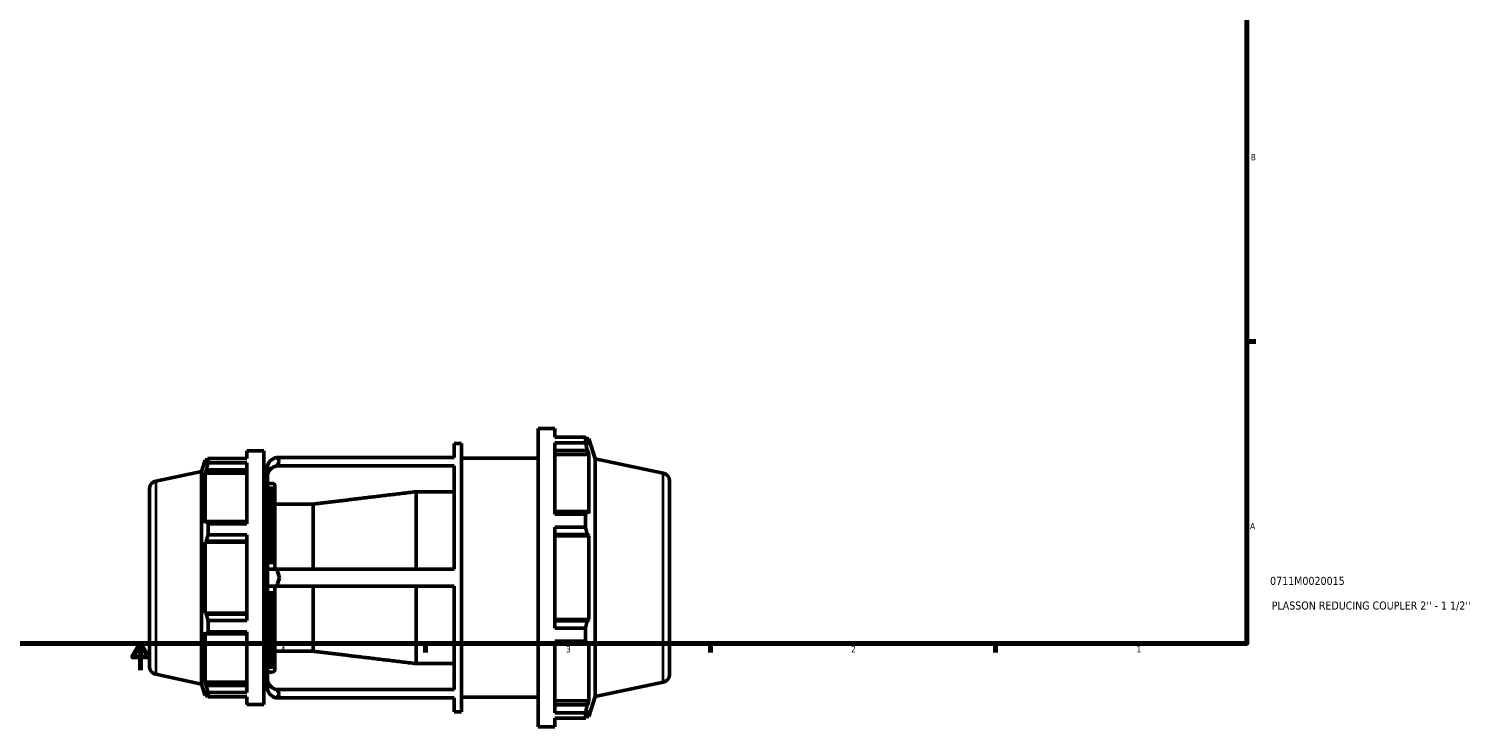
# Model space of a CAD drawing. Header units: inches. Extents: x -3.9 to 53.2, y -14.1 to 34.4.
# Tile 4 of 8: x 15.3 to 37, y -0.2 to 10.2. Entities that reach past the tile are written whole.
import ezdxf

# ---------------------------------------------------------------- set-up
doc = ezdxf.new("R2010")
doc.units = ezdxf.units.IN
doc.header["$MEASUREMENT"] = 0
for name, color, linetype, lineweight in [('Border (ANSI)', 7, 'Continuous', 70), ('Title (ANSI)', 7, 'Continuous', 50), ('Visible (ANSI)', 7, 'Continuous', 50), ('Visible Narrow (ANSI)', 7, 'Continuous', 35)]:
    doc.layers.add(name, color=color, linetype=linetype, lineweight=lineweight)
doc.styles.add('Note Text (ANSI)', font='tahoma.ttf')
doc.styles.add('Text Style29', font='tahoma.ttf')

# ---------------------------------------------------------------- blocks, each defined once
blk = doc.blocks.new('Borders Default Border')
at = {"layer": 'Border (ANSI)'}
for p, q in [((33.5, 5.5), (33.634, 5.5)), ((21.25, 1), (21.25, 0.866)), ((25.5, 1), (25.5, 0.866)), ((29.75, 1), (29.75, 0.866))]:
    blk.add_line(p, q, dxfattribs=at)
at = {"layer": 'Border (ANSI)', "flags": 128}
for points in [[(0.5, 1), (0.5, 21), (33.5, 21), (33.5, 1), (0.5, 1)], [(17, 0.6), (17, 1), (16.885, 0.8), (17.115, 0.8), (17, 1)]]:
    blk.add_lwpolyline(points, dxfattribs=at)
at = {"layer": 'Border (ANSI)', "color": 5, "true_color": 0x0000ff, "char_height": 0.0945, "attachment_point": 7, "style": 'Note Text (ANSI)'}
for s, insert in [('B', (33.558, 8.203)), ('A', (33.547, 2.703)), ('4', (19.092, 0.866)), ('3', (23.346, 0.864)), ('2', (27.596, 0.866)), ('1', (31.854, 0.866))]:
    blk.add_mtext(s, dxfattribs=dict(at, insert=insert))
blk = doc.blocks.new('Title Blocks ANSI - Large')
at = {"layer": 'Title (ANSI)', "color": 5, "true_color": 0x0000ff, "style": 'Text Style29'}
for tag, p in [('PART_NUMBER_001', (0.345, 0.873)), ('DESCRIPTION_001', (0.369, 0.505))]:
    blk.add_attdef(tag, p, '', height=0.12, dxfattribs=at)

msp = doc.modelspace()

# ---------------------------------------------------------------- linework, layer by layer
at = {"layer": 'Visible (ANSI)'}
for p, q in [((22.93, -0.245), (22.93, 4.205)), ((22.93, 4.205), (23.182, 4.205)), ((23.182, 4.074), (23.182, 4.205)), ((21.68, 3.774), (21.68, 3.983)), ((21.68, 3.983), (21.791, 3.983)), ((21.791, -0.022), (21.791, 3.983)), ((23.182, 4.074), (23.636, 4.074)), ((23.182, 2.928), (23.182, 3.993)), ((23.636, 3.993), (23.182, 3.993)), ((23.636, 3.993), (23.636, 4.074)), ((23.649, 4.05), (23.687, 4.05)), ((23.687, 3.954), (23.665, 4.017)), ((23.783, 3.754), (23.687, 4.05)), ((23.687, 3.954), (23.687, 4.05)), ((17.91, 3.565), (17.967, 3.738)), ((17.967, 3.738), (17.967, 3.657)), ((17.999, 3.738), (17.967, 3.738)), ((17.985, 3.711), (17.967, 3.657)), ((18.009, 3.759), (18.589, 3.759)), ((18.009, 3.69), (18.009, 3.759)), ((18.589, 3.69), (18.009, 3.69)), ((18.589, 3.87), (18.589, 3.759)), ((18.589, 3.87), (18.841, 3.87)), ((18.589, 3.69), (18.589, 2.785)), ((18.841, 3.87), (18.841, 0.09)), ((19.036, 3.774), (21.68, 3.774)), ((21.791, 3.76), (22.93, 3.76)), ((23.182, 3.875), (23.665, 3.875)), ((23.182, 3.816), (23.687, 3.816)), ((23.665, 3.875), (23.687, 3.816)), ((23.687, 2.936), (23.687, 3.816)), ((23.783, 0.207), (23.783, 3.754)), ((24.797, 3.538), (23.783, 3.754)), ((17.229, 3.421), (17.91, 3.565)), ((17.91, 0.395), (17.91, 3.565)), ((17.967, 3.539), (17.985, 3.59)), ((18.589, 3.539), (17.967, 3.539)), ((17.967, 3.539), (17.967, 2.792)), ((17.985, 3.59), (18.589, 3.59)), ((18.841, 3.492), (18.895, 3.492)), ((18.895, 3.623), (18.895, 3.643)), ((18.895, 3.623), (18.895, 3.497)), ((18.895, 3.497), (18.895, 3.353)), ((21.68, 3.648), (19.036, 3.648)), ((21.68, 2.106), (21.68, 3.648)), ((17.135, 0.656), (17.135, 3.305)), ((18.895, 2.106), (18.895, 3.353)), ((18.968, 3.386), (18.933, 3.386)), ((19.006, 3.353), (19.006, 2.106)), ((21.111, 2.106), (21.111, 3.262)), ((21.68, 3.262), (21.111, 3.262)), ((24.891, 3.423), (24.891, 0.538)), ((19.576, 3.077), (19.006, 3.077)), ((19.576, 2.106), (19.576, 3.077)), ((17.985, 2.818), (17.967, 2.792)), ((18.589, 2.818), (17.985, 2.818)), ((23.665, 2.967), (23.182, 2.967)), ((23.182, 2.928), (23.636, 2.928)), ((23.636, 2.734), (23.636, 2.928)), ((23.687, 2.936), (23.665, 2.967)), ((18.009, 2.785), (18.589, 2.785)), ((18.009, 2.62), (18.009, 2.785)), ((18.589, 2.62), (18.009, 2.62)), ((18.589, 2.62), (18.589, 1.34)), ((23.182, 1.227), (23.182, 2.734)), ((23.636, 2.734), (23.182, 2.734)), ((23.182, 2.623), (23.665, 2.623)), ((23.182, 2.603), (23.687, 2.603)), ((23.665, 2.623), (23.687, 2.603)), ((23.687, 1.358), (23.687, 2.603)), ((17.967, 2.509), (17.985, 2.526)), ((18.589, 2.509), (17.967, 2.509)), ((17.967, 2.509), (17.967, 1.452)), ((17.985, 2.526), (18.589, 2.526)), ((18.895, 2.106), (19.036, 2.106)), ((18.895, 2.106), (18.895, 1.854)), ((19.036, 2.106), (21.68, 2.106)), ((19.036, 1.854), (18.895, 1.854)), ((18.895, 0.607), (18.895, 1.854)), ((19.006, 1.854), (19.006, 0.607)), ((21.68, 1.854), (19.036, 1.854)), ((19.576, 0.884), (19.576, 1.854)), ((21.111, 0.699), (21.111, 1.854)), ((21.68, 0.313), (21.68, 1.854)), ((18.589, 1.452), (17.967, 1.452)), ((17.985, 1.435), (17.967, 1.452)), ((18.589, 1.435), (17.985, 1.435)), ((18.009, 1.34), (18.589, 1.34)), ((18.009, 1.175), (18.009, 1.34)), ((23.182, 1.358), (23.687, 1.358)), ((23.665, 1.338), (23.182, 1.338)), ((23.687, 1.358), (23.665, 1.338)), ((17.967, 1.169), (17.985, 1.143)), ((17.967, 1.169), (17.967, 0.421)), ((17.985, 1.143), (18.589, 1.143)), ((18.589, 1.175), (18.009, 1.175)), ((18.589, 1.175), (18.589, 0.27)), ((23.182, 1.227), (23.636, 1.227)), ((23.636, 1.033), (23.636, 1.227)), ((19.006, 0.884), (19.576, 0.884)), ((23.182, -0.033), (23.182, 1.033)), ((23.636, 1.033), (23.182, 1.033)), ((23.182, 0.994), (23.665, 0.994)), ((23.665, 0.994), (23.687, 1.025)), ((23.687, 0.145), (23.687, 1.025)), ((21.111, 0.699), (21.68, 0.699)), ((17.229, 0.54), (17.91, 0.395)), ((18.841, 0.468), (18.895, 0.468)), ((18.895, 0.607), (18.895, 0.463)), ((18.895, 0.463), (18.895, 0.337)), ((18.933, 0.574), (18.968, 0.574)), ((17.91, 0.395), (17.967, 0.223)), ((18.589, 0.421), (17.967, 0.421)), ((17.985, 0.371), (17.967, 0.421)), ((17.967, 0.304), (17.985, 0.25)), ((17.967, 0.304), (17.967, 0.223)), ((17.999, 0.223), (17.967, 0.223)), ((18.589, 0.371), (17.985, 0.371)), ((18.009, 0.27), (18.589, 0.27)), ((18.009, 0.202), (18.009, 0.27)), ((18.895, 0.317), (18.895, 0.337)), ((19.036, 0.313), (21.68, 0.313)), ((24.797, 0.422), (23.783, 0.207)), ((18.589, 0.202), (18.009, 0.202)), ((18.589, 0.202), (18.589, 0.09)), ((18.589, 0.09), (18.841, 0.09)), ((21.68, 0.187), (19.036, 0.187)), ((21.68, -0.022), (21.68, 0.187)), ((21.791, 0.2), (22.93, 0.2)), ((23.182, 0.145), (23.687, 0.145)), ((23.665, 0.086), (23.182, 0.086)), ((23.687, 0.145), (23.665, 0.086)), ((23.665, -0.057), (23.687, 0.007)), ((23.783, 0.207), (23.687, -0.089)), ((23.687, -0.089), (23.687, 0.007)), ((21.68, -0.022), (21.791, -0.022)), ((23.182, -0.033), (23.636, -0.033)), ((23.182, -0.245), (23.182, -0.113)), ((23.636, -0.113), (23.182, -0.113)), ((23.636, -0.113), (23.636, -0.033)), ((23.649, -0.089), (23.687, -0.089)), ((22.93, -0.245), (23.182, -0.245))]:
    msp.add_line(p, q, dxfattribs=at)
for centre, radius, start, end in [((18.933, 3.643), 0.0379, 145.9305, 180), ((24.772, 3.423), 0.118, 0, 78), ((17.253, 3.305), 0.118, 102, 180), ((17.253, 0.656), 0.118, 180, 258), ((24.772, 0.538), 0.118, 282, 0), ((18.933, 0.317), 0.0379, 180, 214.0695)]:
    msp.add_arc(centre, radius, start, end, dxfattribs=at)
for centre, start_param, end_param in [((19.073, 3.623), 4.923932, 6.283185), ((19.073, 3.497), 4.923932, 6.283185), ((19.073, 0.463), 0, 1.359253), ((19.073, 0.337), 0, 1.359253)]:
    msp.add_ellipse(centre, major_axis=(-0.178, 0), ratio=0.866025, start_param=start_param, end_param=end_param, dxfattribs=at)
for points, weights in [([(23.636, 4.074), (23.651, 4.045), (23.665, 4.017)], [1, 1.00258239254, 1.0043509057]), ([(23.665, 3.875), (23.651, 3.933), (23.636, 3.993)], [1.0043509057, 1.00258239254, 1]), ([(17.985, 3.711), (17.997, 3.734), (18.009, 3.759)], [1.00301394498, 1.00191486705, 1]), ([(18.009, 3.69), (17.997, 3.639), (17.985, 3.59)], [1, 1.00191486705, 1.00301394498]), ([(21.111, 3.262), (20.287, 3.163), (19.576, 3.077)], [1, 1.00271421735, 1]), ([(17.985, 2.818), (17.997, 2.802), (18.009, 2.785)], [1.00301394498, 1.00191486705, 1]), ([(23.636, 2.928), (23.651, 2.948), (23.665, 2.967)], [1, 1.00258239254, 1.0043509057]), ([(18.009, 2.62), (17.997, 2.572), (17.985, 2.526)], [1, 1.00191486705, 1.00301394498]), ([(23.665, 2.623), (23.651, 2.677), (23.636, 2.734)], [1.0043509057, 1.00258239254, 1]), ([(17.985, 1.435), (17.997, 1.388), (18.009, 1.34)], [1.00301394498, 1.00191486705, 1]), ([(23.636, 1.227), (23.651, 1.284), (23.665, 1.338)], [1, 1.00258239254, 1.0043509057]), ([(18.009, 1.175), (17.997, 1.159), (17.985, 1.143)], [1, 1.00191486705, 1.00301394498]), ([(19.576, 0.884), (20.287, 0.798), (21.111, 0.699)], [1, 1.00271421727, 1]), ([(23.665, 0.994), (23.651, 1.013), (23.636, 1.033)], [1.0043509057, 1.00258239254, 1]), ([(17.985, 0.371), (17.997, 0.322), (18.009, 0.27)], [1.00301394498, 1.00191486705, 1]), ([(18.009, 0.202), (17.997, 0.226), (17.985, 0.25)], [1, 1.00191486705, 1.00301394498]), ([(23.636, -0.033), (23.651, 0.028), (23.665, 0.086)], [1, 1.00258239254, 1.0043509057]), ([(23.665, -0.057), (23.651, -0.084), (23.636, -0.113)], [1.0043509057, 1.00258239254, 1])]:
    msp.add_rational_spline(points, weights, degree=2, dxfattribs=at)
for points in [[(19.073, 3.715), (19.061, 3.735), (19.049, 3.755), (19.036, 3.774)], [(19.036, 3.648), (19.049, 3.672), (19.061, 3.694), (19.073, 3.715)], [(19.073, 1.98), (19.061, 2.021), (19.049, 2.063), (19.036, 2.106)], [(19.036, 1.854), (19.049, 1.898), (19.061, 1.94), (19.073, 1.98)], [(19.073, 0.246), (19.061, 0.266), (19.049, 0.289), (19.036, 0.313)], [(19.036, 0.187), (19.049, 0.206), (19.061, 0.226), (19.073, 0.246)]]:
    msp.add_open_spline(points, degree=3, dxfattribs=at)
for points, knots in [([(18.933, 3.386), (18.928, 3.386), (18.923, 3.385), (18.914, 3.382), (18.91, 3.38), (18.903, 3.374), (18.9, 3.37), (18.896, 3.362), (18.895, 3.358), (18.895, 3.353)], [0, 0, 0, 0, 0.0355854, 0.0355854, 0.0712209, 0.0712209, 0.1069185, 0.1069185, 0.1426701, 0.1426701, 0.1426701, 0.1426701]), ([(19.006, 3.353), (19.006, 3.358), (19.005, 3.362), (19.001, 3.37), (18.998, 3.374), (18.992, 3.38), (18.987, 3.382), (18.978, 3.385), (18.973, 3.386), (18.968, 3.386)], [-0.1426701, -0.1426701, -0.1426701, -0.1426701, -0.1069185, -0.1069185, -0.0712209, -0.0712209, -0.0355854, -0.0355854, 0, 0, 0, 0]), ([(18.895, 0.607), (18.895, 0.603), (18.896, 0.598), (18.9, 0.591), (18.903, 0.587), (18.91, 0.581), (18.914, 0.578), (18.923, 0.575), (18.928, 0.574), (18.933, 0.574)], [-0.1426701, -0.1426701, -0.1426701, -0.1426701, -0.1069185, -0.1069185, -0.0712209, -0.0712209, -0.0355854, -0.0355854, 0, 0, 0, 0]), ([(18.968, 0.574), (18.973, 0.574), (18.978, 0.575), (18.987, 0.578), (18.992, 0.581), (18.998, 0.587), (19.001, 0.591), (19.005, 0.598), (19.006, 0.603), (19.006, 0.607)], [0, 0, 0, 0, 0.0355854, 0.0355854, 0.0712209, 0.0712209, 0.1069185, 0.1069185, 0.1426701, 0.1426701, 0.1426701, 0.1426701])]:
    msp.add_open_spline(points, degree=3, knots=knots, dxfattribs=at)
at = {"layer": 'Visible Narrow (ANSI)'}
for p, q in [((24.797, 0.442), (24.797, 3.519)), ((17.229, 3.403), (17.229, 0.558)), ((18.933, 3.342), (18.933, 2.182)), ((18.968, 2.182), (18.968, 3.342)), ((18.933, 1.778), (18.933, 0.619)), ((18.968, 0.619), (18.968, 1.778))]:
    msp.add_line(p, q, dxfattribs=at)

# ---------------------------------------------------------------- block references
msp.add_blockref('Borders Default Border', (0, 0))
msp.add_blockref('Title Blocks ANSI - Large', (33.5, 1)).add_auto_attribs({'PART_NUMBER_001': '0711M0020015', 'DESCRIPTION_001': "PLASSON REDUCING COUPLER 2'' - 1 1/2''"})

doc.saveas('drawing.dxf')
